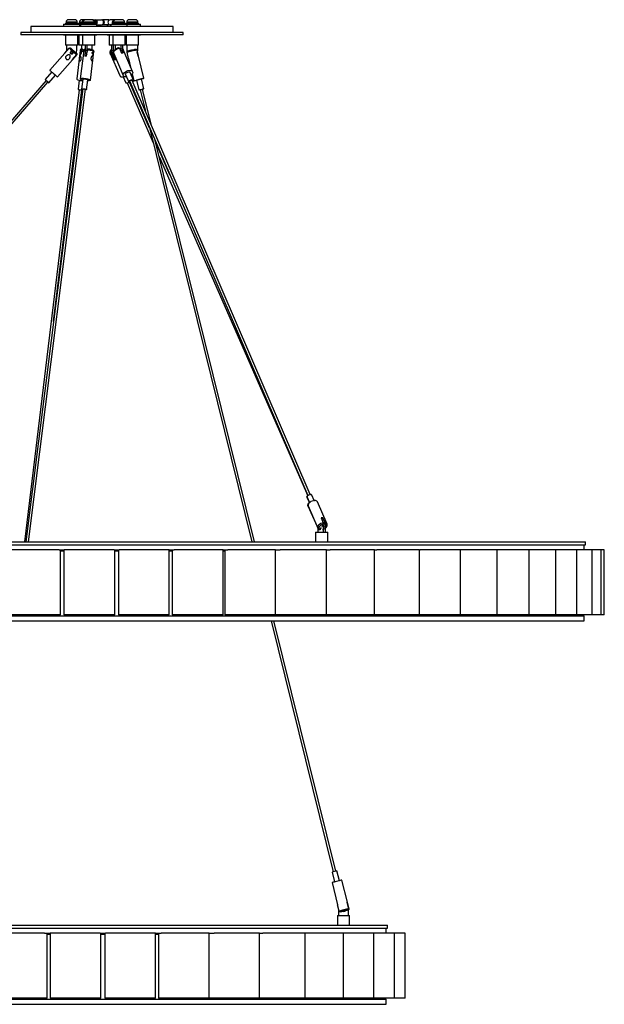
# Model space of a CAD drawing. Header units: millimetres. Extents: x -413 to 2103, y -1561 to 1924.
# Tile 6 of 7: x 1527 to 2103, y -329 to 642. Entities that reach past the tile are written whole.
import ezdxf

# ---------------------------------------------------------------- set-up
doc = ezdxf.new("R2010")
doc.units = ezdxf.units.MM

msp = doc.modelspace()

# ---------------------------------------------------------------- linework, layer by layer
at = {"color": 7, "linetype": 'Continuous', "lineweight": 25}
for p, q in [((1576.41, 642.13), (1575.11, 642.13)), ((1579.4, 642.13), (1576.41, 642.13)), ((1581.1, 642.13), (1579.4, 642.13)), ((1581.11, 642.13), (1581.1, 642.13)), ((1588.35, 642.13), (1588.23, 642.13)), ((1590.5, 642.13), (1588.35, 642.13)), ((1589.15, 642), (1591.1, 642)), ((1591.91, 642.13), (1590.5, 642.13)), ((1592.02, 642.13), (1591.91, 642.13)), ((1594.17, 642.13), (1592.02, 642.13)), ((1597.06, 642.13), (1594.17, 642.13)), ((1597.91, 642.13), (1597.06, 642.13)), ((1598.72, 642), (1599.46, 642)), ((1599.46, 642), (1599.81, 642)), ((1599.5, 641.97), (1599.81, 642)), ((1599.62, 641.51), (1599.81, 641.52)), ((1600.27, 641.45), (1599.81, 641.52)), ((1601.5, 642), (1607.67, 642)), ((1601.5, 641.31), (1601.8, 641.31)), ((1608.09, 641.94), (1608.51, 642)), ((1614.62, 642), (1608.51, 642)), ((1615.33, 641.83), (1614.62, 642)), ((1620.34, 642), (1616.13, 642)), ((1619.46, 642.13), (1618.16, 642.13)), ((1621.83, 642.13), (1619.46, 642.13)), ((1620.85, 641.93), (1620.34, 642)), ((1621.02, 642), (1620.34, 642)), ((1623.13, 642.13), (1621.83, 642.13)), ((1626.12, 642.13), (1623.13, 642.13)), ((1627.82, 642.13), (1626.12, 642.13)), ((1627.83, 642.13), (1627.82, 642.13)), ((1635.07, 642.13), (1634.96, 642.13)), ((1637.22, 642.13), (1635.07, 642.13)), ((1640.11, 642.13), (1637.22, 642.13)), ((1640.96, 642.13), (1640.11, 642.13)), ((1538.03, 635.36), (1538.03, 629.36)), ((1577.41, 635.36), (1538.03, 635.36)), ((1570.11, 637.86), (1570.11, 635.36)), ((1570.11, 637.86), (1585.47, 637.86)), ((1572.15, 638.63), (1572.15, 637.86)), ((1572.15, 638.63), (1581.51, 638.63)), ((1572.61, 639.63), (1572.61, 638.63)), ((1678.03, 635.36), (1577.41, 635.36)), ((1581.51, 637.86), (1581.51, 638.63)), ((1581.51, 638.63), (1588.19, 638.63)), ((1583.61, 638.63), (1583.61, 639.63)), ((1585.47, 637.86), (1586.91, 637.86)), ((1585.73, 639.63), (1585.73, 638.63)), ((1586.11, 635.36), (1586.11, 637.86)), ((1586.91, 637.86), (1586.91, 635.36)), ((1586.91, 637.86), (1602.91, 637.86)), ((1588.19, 638.63), (1588.89, 639.27)), ((1588.19, 637.86), (1588.89, 639.27)), ((1588.19, 637.88), (1588.19, 638.63)), ((1588.19, 637.86), (1588.19, 637.88)), ((1588.56, 637.86), (1588.79, 638.33)), ((1588.95, 638.63), (1588.95, 637.86)), ((1588.95, 638.63), (1600.86, 638.63)), ((1589.41, 639.63), (1589.41, 638.63)), ((1600.41, 638.63), (1600.41, 639.63)), ((1600.41, 639.17), (1600.75, 639.41)), ((1600.75, 639.41), (1600.41, 639.41)), ((1600.86, 637.86), (1600.86, 638.63)), ((1600.86, 638.63), (1602.47, 638.63)), ((1602.47, 638.63), (1602.25, 639.41)), ((1602.88, 639.41), (1602.25, 639.41)), ((1602.47, 637.86), (1602.88, 639.41)), ((1602.47, 637.88), (1602.47, 638.63)), ((1602.47, 637.86), (1602.47, 637.88)), ((1602.75, 638.83), (1602.88, 639.41)), ((1602.91, 635.36), (1602.91, 637.86)), ((1602.91, 637.17), (1607.67, 637.17)), ((1608.51, 637.17), (1608.09, 637.23)), ((1614.62, 637.17), (1608.51, 637.17)), ((1613.16, 637.17), (1613.16, 635.36)), ((1614.62, 637.17), (1615.33, 637.34)), ((1616.83, 637.17), (1616.13, 637.17)), ((1616.83, 637.86), (1616.83, 635.36)), ((1616.83, 637.86), (1632.83, 637.86)), ((1618.72, 638.8), (1618.88, 638.54)), ((1618.76, 639.41), (1618.91, 638.88)), ((1618.9, 638.63), (1618.76, 639.41)), ((1619.33, 639.41), (1618.76, 639.41)), ((1618.88, 638.63), (1618.88, 637.86)), ((1618.88, 638.63), (1630.79, 638.63)), ((1619.03, 638.63), (1619.33, 639.15)), ((1619.33, 639.63), (1619.33, 638.63)), ((1630.33, 638.63), (1630.33, 639.63)), ((1630.79, 637.86), (1630.79, 638.63)), ((1630.79, 638.63), (1633.57, 638.63)), ((1632.46, 639.63), (1632.46, 638.63)), ((1632.83, 635.36), (1632.83, 637.86)), ((1632.83, 637.86), (1645.96, 637.86)), ((1633.57, 637.86), (1633.57, 638.63)), ((1633.57, 638.63), (1643.91, 638.63)), ((1643.46, 638.63), (1643.46, 639.63)), ((1643.91, 637.86), (1643.91, 638.63)), ((1645.96, 635.36), (1645.96, 637.86)), ((1678.03, 629.36), (1678.03, 635.36)), ((1528.03, 629.36), (1528.03, 627.36)), ((1573.03, 629.36), (1528.03, 629.36)), ((1573.03, 627.36), (1528.03, 627.36)), ((1570.11, 627.36), (1570.11, 626.86)), ((1586.11, 626.86), (1570.11, 626.86)), ((1572.11, 626.86), (1572.11, 616.86)), ((1688.03, 629.36), (1573.03, 629.36)), ((1688.03, 627.36), (1573.03, 627.36)), ((1584.11, 616.86), (1584.11, 626.86)), ((1585.23, 626.86), (1585.23, 616.86)), ((1586.91, 626.86), (1586.01, 626.86)), ((1586.11, 626.86), (1586.11, 627.36)), ((1586.91, 627.36), (1586.91, 626.86)), ((1602.91, 626.86), (1586.91, 626.86)), ((1588.91, 626.86), (1588.91, 616.86)), ((1600.91, 616.86), (1600.91, 626.86)), ((1602.91, 626.86), (1602.91, 627.36)), ((1613.16, 627.36), (1613.16, 626.86)), ((1616.83, 626.86), (1613.16, 626.86)), ((1615.16, 626.86), (1615.16, 616.86)), ((1616.83, 627.36), (1616.83, 626.86)), ((1632.83, 626.86), (1616.83, 626.86)), ((1618.83, 626.86), (1618.83, 616.86)), ((1630.83, 616.86), (1630.83, 626.86)), ((1631.96, 626.86), (1631.96, 616.86)), ((1632.83, 626.86), (1632.83, 627.36)), ((1645.96, 626.86), (1632.83, 626.86)), ((1643.96, 616.86), (1643.96, 626.86)), ((1645.96, 626.86), (1645.96, 627.36)), ((1688.03, 627.36), (1688.03, 629.36)), ((1571.45, 609.17), (1575.71, 614.08)), ((1578.08, 616.86), (1572.11, 616.86)), ((1573.1, 616.86), (1573.1, 611.86)), ((1573.1, 611.86), (1573.16, 611.12)), ((1577.14, 614.16), (1582.99, 609.09)), ((1584.11, 616.86), (1578.08, 616.86)), ((1586.51, 611.9), (1583.09, 583.75)), ((1583.1, 611.86), (1583.1, 616.86)), ((1583.1, 611.86), (1583.11, 611.86)), ((1583.11, 611.86), (1583.11, 616.86)), ((1586.01, 616.86), (1585.23, 616.86)), ((1588.91, 616.86), (1586.01, 616.86)), ((1590.19, 611.92), (1586.65, 583.77)), ((1587.91, 616.86), (1587.91, 613.1)), ((1588.87, 613.2), (1590.39, 612.44)), ((1600.07, 616.86), (1588.91, 616.86)), ((1591.5, 616.86), (1591.5, 611.86)), ((1593.22, 611.86), (1591.5, 611.86)), ((1592.8, 606.16), (1593.59, 612.48)), ((1593.22, 616.86), (1593.22, 611.86)), ((1594.33, 613.21), (1593.89, 613.24)), ((1598.31, 612.48), (1598.31, 616.86)), ((1600.91, 616.86), (1600.07, 616.86)), ((1618.83, 616.86), (1615.16, 616.86)), ((1617.77, 611.86), (1617.77, 616.86)), ((1617.77, 611.86), (1619.5, 611.86)), ((1630.83, 616.86), (1618.83, 616.86)), ((1619.5, 611.86), (1619.5, 616.86)), ((1619.56, 610.79), (1619.5, 611.86)), ((1621.49, 613.07), (1621.49, 616.86)), ((1625.15, 614.08), (1627.26, 609.17)), ((1626.44, 611.86), (1626.41, 611.13)), ((1626.44, 616.86), (1626.44, 611.86)), ((1628.18, 611.86), (1626.44, 611.86)), ((1628.18, 616.86), (1628.18, 611.86)), ((1638.19, 590.93), (1628.78, 612.84)), ((1643.96, 616.86), (1631.96, 616.86)), ((1632.95, 611.86), (1632.95, 616.86)), ((1633, 611.11), (1632.95, 611.86)), ((1642.22, 612.48), (1643.78, 606.16)), ((1642.95, 616.86), (1642.95, 611.86)), ((1642.97, 611.86), (1642.95, 611.86)), ((1642.97, 616.86), (1642.97, 611.86)), ((1571.38, 609.23), (1556.65, 592.23)), ((1564.2, 585.68), (1578.94, 602.68)), ((1583.11, 607.66), (1578.86, 602.75)), ((1578.86, 602.76), (1578.87, 602.75)), ((1578.87, 602.75), (1583.13, 607.66)), ((1582.52, 609.51), (1583, 609.09)), ((1591.61, 610.41), (1591.08, 606.16)), ((1596.58, 582.52), (1600.11, 610.68)), ((1615.92, 608.87), (1625.5, 586.95)), ((1617.77, 607.66), (1619.92, 602.75)), ((1618.07, 609.51), (1617.83, 609.09)), ((1621.64, 602.75), (1619.49, 607.66)), ((1619.59, 608.9), (1629, 586.98)), ((1620.9, 604.44), (1619.92, 602.75)), ((1629, 609.17), (1628.15, 611.13)), ((1634.27, 603.82), (1632.71, 610.13)), ((1634.18, 603.79), (1636.23, 595.48)), ((1643.8, 606.17), (1642.75, 610.41)), ((1649.28, 584.34), (1643.89, 606.19)), ((1558.52, 590.58), (1551.98, 583.04)), ((1555.76, 579.76), (1562.3, 587.31)), ((1585.47, 582.55), (1584.4, 573.74)), ((1589.13, 583.46), (1587.92, 573.75)), ((1592.88, 573.13), (1594.1, 582.83)), ((1628.77, 585.71), (1631.1, 580.4)), ((1631.3, 587.97), (1634.54, 580.41)), ((1639.14, 582.39), (1635.89, 589.94)), ((1637.87, 588.85), (1639.57, 581.95)), ((1642, 582.55), (1644.4, 572.84)), ((1649.25, 574.04), (1646.86, 583.75)), ((1552.92, 582.21), (1198.32, 173.13)), ((1200.21, 171.5), (1554.81, 580.58)), ((1585.58, 573.14), (1531.54, 127.36)), ((1589.19, 573.84), (1533.11, 127.36)), ((1535.63, 127.36), (1591.67, 573.53)), ((1560.38, 344.46), (1588.07, 572.84)), ((1591.63, 572.84), (1591.58, 572.84)), ((1594.08, 581.95), (1593.98, 581.95)), ((1632.73, 579.78), (1658.53, 520.79)), ((1655, 535.11), (1635.45, 579.8)), ((1635.53, 581.29), (1810.89, 172.96)), ((1813.19, 173.94), (1637.83, 582.27)), ((1645.61, 573.14), (1650.83, 551.99)), ((1656.89, 537.89), (1648.04, 573.74)), ((1654.51, 537.09), (1755.64, 127.36)), ((1758.22, 127.36), (1660.56, 522.99)), ((1675.04, 489.29), (1660.91, 521.6)), ((1664.44, 507.27), (1810.73, 172.8)), ((1810.01, 171.32), (1812.37, 165.92)), ((1810.23, 171.33), (1812.5, 166.04)), ((1813.18, 173.95), (1813.26, 173.96)), ((1813.26, 173.96), (1813.36, 173.95)), ((1817.1, 168.01), (1814.82, 173.3)), ((1817.09, 168.02), (1817.52, 168.04)), ((1829.78, 144.82), (1820.37, 166.73)), ((1811.03, 162.76), (1819.95, 142.37)), ((1811.18, 162.79), (1820.59, 140.88)), ((1824.04, 150.97), (1826.15, 146.06)), ((1824.78, 149.23), (1825.78, 150.97)), ((1827.88, 146.06), (1825.78, 150.97)), ((1829.78, 144.85), (1829.12, 146.35)), ((1818.53, 136.86), (1818.53, 127.36)), ((1818.53, 136.86), (1830.53, 136.86)), ((1821.15, 136.86), (1821.15, 140.13)), ((1821.19, 136.86), (1821.19, 140.09)), ((1823.19, 139.56), (1824.36, 141.6)), ((1824.92, 142.58), (1826.09, 144.63)), ((1827.88, 141.86), (1826.14, 141.86)), ((1826.14, 141.86), (1826.14, 136.86)), ((1827.59, 144.21), (1827.83, 144.63)), ((1827.88, 141.86), (1827.88, 136.86)), ((1827.92, 140.68), (1827.92, 136.86)), ((1829.78, 144.85), (1829.82, 144.74)), ((1830.53, 127.36), (1830.53, 136.86)), ((1131.53, 127.36), (2084.53, 127.36)), ((2084.53, 124.36), (2084.53, 127.36)), ((1131.53, 124.36), (2084.53, 124.36)), ((1565.84, 119.36), (1517.09, 119.36)), ((1565.84, 119.36), (1570.83, 119.36)), ((1567.08, 55.36), (1567.08, 119.36)), ((1567.08, 118.36), (1570.55, 118.36)), ((1570.55, 119.36), (1570.55, 55.36)), ((1620.05, 119.36), (1570.83, 119.36)), ((1620.05, 119.36), (1625.05, 119.36)), ((1620.55, 55.36), (1620.55, 119.36)), ((1620.55, 118.36), (1624.19, 118.36)), ((1624.19, 119.36), (1624.19, 55.36)), ((1674.1, 119.36), (1625.05, 119.36)), ((1674.19, 55.36), (1674.19, 119.36)), ((1674.19, 119.36), (1679.05, 119.36)), ((1674.19, 118.36), (1677.29, 118.36)), ((1677.29, 119.36), (1677.29, 55.36)), ((1727.29, 119.36), (1679.05, 119.36)), ((1727.29, 55.36), (1727.29, 119.36)), ((1727.29, 119.36), (1732.13, 119.36)), ((1727.29, 118.36), (1729.17, 118.36)), ((1729.17, 119.36), (1729.17, 55.36)), ((1779.17, 119.36), (1732.13, 119.36)), ((1779.13, 119.36), (1783.58, 119.36)), ((1779.17, 55.36), (1779.17, 119.36)), ((1829.13, 119.36), (1783.58, 119.36)), ((1829.13, 55.36), (1829.13, 119.36)), ((1829.13, 119.36), (1832.75, 119.36)), ((1876.55, 119.36), (1832.75, 119.36)), ((1876.55, 55.36), (1876.55, 119.36)), ((1876.55, 119.36), (1878.99, 119.36)), ((1920.78, 119.36), (1878.99, 119.36)), ((1920.78, 55.36), (1920.78, 119.36)), ((1920.78, 119.36), (1921.7, 119.36)), ((1961.27, 119.36), (1921.7, 119.36)), ((1961.27, 55.36), (1961.27, 119.36)), ((1997.48, 119.36), (1961.27, 119.36)), ((1997.48, 55.36), (1997.48, 119.36)), ((2028.93, 119.36), (1997.48, 119.36)), ((2028.93, 55.36), (2028.93, 119.36)), ((2055.23, 119.36), (2028.93, 119.36)), ((2055.23, 55.36), (2055.23, 119.36)), ((2076.02, 119.36), (2055.23, 119.36)), ((2076.02, 55.36), (2076.02, 119.36)), ((2091.03, 119.36), (2076.02, 119.36)), ((2083.03, 119.36), (2083.03, 124.36)), ((2091.03, 55.36), (2091.03, 119.36)), ((2100.08, 119.36), (2091.03, 119.36)), ((2100.08, 55.36), (2100.08, 119.36)), ((2103.03, 119.36), (2100.08, 119.36)), ((2103.03, 55.36), (2103.03, 119.36)), ((1133.03, 54.36), (2083.03, 54.36)), ((1133.03, 49.36), (2083.03, 49.36)), ((1567.08, 55.36), (1517.08, 55.36)), ((1620.55, 55.36), (1570.55, 55.36)), ((1582.29, 54.36), (1582.29, 55.36)), ((1674.19, 55.36), (1624.19, 55.36)), ((1727.29, 55.36), (1677.29, 55.36)), ((1779.17, 55.36), (1729.17, 55.36)), ((1774.89, 49.36), (1835.95, -198.01)), ((1838.38, -197.41), (1777.47, 49.36)), ((1829.13, 55.36), (1779.17, 55.36)), ((1876.55, 55.36), (1829.13, 55.36)), ((1920.78, 55.36), (1876.55, 55.36)), ((1961.27, 55.36), (1920.78, 55.36)), ((1997.48, 55.36), (1961.27, 55.36)), ((2028.93, 55.36), (1997.48, 55.36)), ((2055.23, 55.36), (2028.93, 55.36)), ((2076.02, 55.36), (2055.23, 55.36)), ((2062.78, 54.36), (2062.78, 55.36)), ((2091.03, 55.36), (2076.02, 55.36)), ((2083.03, 49.36), (2083.03, 54.36)), ((2100.08, 55.36), (2091.03, 55.36)), ((2103.03, 55.36), (2100.08, 55.36)), ((1834.74, -198.32), (1837.13, -208.02)), ((1841.99, -206.82), (1839.59, -197.12)), ((1834.71, -208.63), (1840.1, -230.47)), ((1849.81, -228.07), (1844.42, -206.23)), ((1841.75, -236.76), (1840.19, -230.45)), ((1849.7, -228.1), (1851.26, -234.41)), ((1849.7, -228.1), (1849.72, -228.1)), ((1851.28, -234.41), (1849.72, -228.1)), ((1840.03, -241.14), (1840.03, -250.64)), ((1840.03, -241.14), (1845.97, -241.14)), ((1841.02, -236.14), (1841.02, -241.14)), ((1842.98, -237.48), (1846.01, -236.73)), ((1845.97, -241.14), (1852.03, -241.14)), ((1847.47, -236.37), (1850.5, -235.62)), ((1851.02, -236.14), (1850.97, -235.41)), ((1851.04, -236.14), (1850.99, -235.42)), ((1851.02, -241.14), (1851.02, -236.14)), ((1851.02, -236.14), (1851.04, -236.14)), ((1851.04, -241.14), (1851.04, -236.14)), ((1852.03, -250.64), (1852.03, -241.14)), ((1326.53, -250.64), (1889.53, -250.64)), ((1889.53, -253.64), (1889.53, -250.64)), ((1326.53, -253.64), (1889.53, -253.64)), ((1551.51, -258.64), (1503.99, -258.64)), ((1551.51, -258.64), (1556.89, -258.64)), ((1553.99, -322.64), (1553.99, -258.64)), ((1553.99, -259.64), (1556.89, -259.64)), ((1556.89, -258.64), (1556.89, -322.64)), ((1606.1, -258.64), (1556.94, -258.64)), ((1606.1, -258.64), (1611.63, -258.64)), ((1606.89, -322.64), (1606.89, -258.64)), ((1606.89, -259.64), (1610.8, -259.64)), ((1610.8, -258.64), (1610.8, -322.64)), ((1660.76, -258.64), (1611.63, -258.64)), ((1660.8, -322.64), (1660.8, -258.64)), ((1660.8, -258.64), (1666.18, -258.64)), ((1663.64, -258.64), (1663.64, -322.64)), ((1713.64, -258.64), (1666.18, -258.64)), ((1713.64, -322.64), (1713.64, -258.64)), ((1713.64, -258.64), (1718.5, -258.64)), ((1763.39, -258.64), (1718.5, -258.64)), ((1763.39, -322.64), (1763.39, -258.64)), ((1763.39, -258.64), (1766.57, -258.64)), ((1808.12, -258.64), (1766.57, -258.64)), ((1808.12, -322.64), (1808.12, -258.64)), ((1808.12, -258.64), (1808.55, -258.64)), ((1846.13, -258.64), (1808.55, -258.64)), ((1846.13, -322.64), (1846.13, -258.64)), ((1875.95, -258.64), (1846.14, -258.64)), ((1875.95, -322.64), (1875.95, -258.64)), ((1896.43, -258.64), (1875.95, -258.64)), ((1888.03, -258.64), (1888.03, -253.64)), ((1896.43, -322.64), (1896.43, -258.64)), ((1906.79, -258.64), (1896.43, -258.64)), ((1906.79, -322.64), (1906.79, -258.64)), ((1328.03, -323.64), (1888.03, -323.64)), ((1328.03, -328.64), (1888.03, -328.64)), ((1553.99, -322.64), (1503.99, -322.64)), ((1606.89, -322.64), (1556.89, -322.64)), ((1660.8, -322.64), (1610.8, -322.64)), ((1713.64, -322.64), (1663.64, -322.64)), ((1763.39, -322.64), (1713.64, -322.64)), ((1808.12, -322.64), (1763.39, -322.64)), ((1846.13, -322.64), (1808.12, -322.64)), ((1875.95, -322.64), (1846.13, -322.64)), ((1873.78, -323.64), (1873.78, -322.64)), ((1896.43, -322.64), (1875.95, -322.64)), ((1888.03, -328.64), (1888.03, -323.64)), ((1906.79, -322.64), (1896.43, -322.64))]:
    msp.add_line(p, q, dxfattribs=at)
at = {"color": 8, "linetype": 'Continuous', "lineweight": 25}
for p, q in [((1575.36, 639.63), (1572.61, 639.63)), ((1583.61, 639.63), (1575.36, 639.63)), ((1588.89, 639.63), (1585.73, 639.63)), ((1600.41, 639.63), (1589.41, 639.63)), ((1630.33, 639.63), (1619.33, 639.63)), ((1637.03, 639.63), (1632.46, 639.63)), ((1643.46, 639.63), (1637.03, 639.63)), ((1619.49, 607.66), (1620.07, 607.77))]:
    msp.add_line(p, q, dxfattribs=at)
at = {"color": 7, "linetype": 'Continuous', "lineweight": 25, "flags": 128}
for points in [[(1599.34, 641.69), (1599.36, 641.82), (1599.46, 642)], [(1599.63, 641.45), (1599.56, 641.82), (1599.46, 642)], [(1600.16, 641.34), (1600.09, 641.37), (1599.62, 641.5)], [(1600.71, 641.79), (1600.66, 641.82), (1599.81, 642)], [(1600.86, 641.12), (1601.21, 641.37), (1601.65, 641.51)], [(1602.86, 637.86), (1602.87, 637.88), (1603.3, 638.66), (1603.44, 639.59), (1603.3, 640.51), (1602.87, 641.29), (1602.24, 641.82), (1601.5, 642)], [(1602.55, 638.16), (1602.6, 638.22), (1602.94, 638.85), (1603.05, 639.59), (1602.94, 640.33), (1602.6, 640.95), (1602.1, 641.37), (1601.5, 641.52)], [(1602.45, 641.12), (1602.34, 641.18), (1601.8, 641.31)], [(1607.67, 637.17), (1608.41, 637.36), (1609.04, 637.88), (1609.46, 638.66), (1609.61, 639.59), (1609.46, 640.51), (1609.04, 641.29), (1608.41, 641.82), (1607.67, 642)], [(1608.51, 637.17), (1609.25, 637.36), (1609.88, 637.88), (1610.31, 638.66), (1610.46, 639.59), (1610.31, 640.51), (1609.88, 641.29), (1609.25, 641.82), (1608.51, 642)], [(1618.16, 642.13), (1617.67, 642.09), (1617.35, 642)], [(1601.65, 640.52), (1601.51, 640.47), (1601.26, 640.26), (1601.1, 639.95), (1601.04, 639.59), (1601.1, 639.22), (1601.26, 638.91), (1601.51, 638.71), (1601.8, 638.63)], [(1575.71, 614.08), (1576.05, 613.78), (1576.63, 613.27), (1577.43, 612.58), (1578.37, 611.76), (1579.39, 610.87), (1580.41, 609.98), (1581.36, 609.17), (1582.17, 608.47), (1582.77, 607.96), (1583.11, 607.66)], [(1577.14, 614.16), (1577.54, 613.81), (1578.21, 613.23), (1579.08, 612.47), (1580.05, 611.63), (1581.03, 610.78), (1581.91, 610.02), (1582.59, 609.44), (1582.99, 609.09)], [(1582.51, 609.51), (1582.9, 610.45), (1583.1, 611.86)], [(1582.53, 609.51), (1582.91, 610.45), (1583.11, 611.86)], [(1593.22, 611.86), (1593.33, 610.45), (1593.33, 610.41)], [(1628.18, 611.86), (1628.08, 610.45), (1627.81, 609.22)], [(1632.71, 610.13), (1633.14, 610.24), (1633.89, 610.42), (1634.91, 610.68), (1636.12, 610.98), (1637.43, 611.3), (1638.74, 611.63), (1639.96, 611.93), (1641, 612.18), (1641.77, 612.37), (1642.22, 612.48)], [(1633.47, 611.34), (1633.97, 611.47), (1634.83, 611.69), (1635.94, 611.96), (1637.2, 612.27), (1638.46, 612.58), (1639.58, 612.86), (1640.46, 613.07), (1640.99, 613.2)], [(1642.95, 611.86), (1642.75, 610.45), (1642.73, 610.41)], [(1642.97, 611.86), (1642.77, 610.45), (1642.74, 610.38)], [(1571.46, 609.17), (1571.43, 609.2), (1571.4, 609.22), (1571.39, 609.23), (1571.38, 609.23), (1571.39, 609.23), (1571.4, 609.22), (1571.42, 609.2), (1571.45, 609.17)], [(1578.86, 602.75), (1578.89, 602.72), (1578.92, 602.7), (1578.93, 602.69), (1578.94, 602.68), (1578.94, 602.69), (1578.92, 602.7), (1578.9, 602.72), (1578.87, 602.75)], [(1583, 609.09), (1582.61, 609.44), (1582.53, 609.51)], [(1587.1, 610.36), (1587.1, 610.36), (1587.15, 610.34), (1587.28, 610.22), (1587.41, 610.02), (1587.54, 609.71), (1587.6, 609.33), (1587.57, 608.97), (1587.47, 608.68), (1587.31, 608.47), (1587.16, 608.37), (1587.12, 608.37), (1587.12, 608.37)], [(1556.65, 592.23), (1556.68, 592.2), (1556.95, 591.96), (1557.48, 591.5), (1558.22, 590.85), (1559.13, 590.05), (1560.14, 589.18), (1561.17, 588.29), (1562.14, 587.45), (1562.98, 586.72), (1563.64, 586.16), (1564.05, 585.8), (1564.2, 585.68)], [(1632.27, 585.71), (1631.72, 585.68), (1630.62, 585.8), (1629.74, 586.16), (1629.14, 586.72), (1628.88, 587.45), (1628.96, 588.29), (1629.39, 589.18), (1630.13, 590.05), (1631.13, 590.85), (1632.31, 591.5), (1633.58, 591.96), (1634.86, 592.2), (1636.04, 592.2), (1637.04, 591.96), (1637.79, 591.5), (1638.22, 590.85), (1638.31, 590.05), (1638.05, 589.18), (1637.47, 588.29), (1636.86, 587.68)], [(1583.09, 583.75), (1583.15, 583.55), (1583.55, 583.23), (1584.28, 582.9), (1585.29, 582.59), (1586.5, 582.33), (1587.83, 582.12), (1588.95, 582.01)], [(1589.02, 582.57), (1588.93, 582.59), (1587.9, 582.9), (1587.15, 583.23), (1586.73, 583.55), (1586.67, 583.84), (1586.98, 584.08), (1587.63, 584.25), (1588.58, 584.33), (1589.75, 584.33), (1591.06, 584.25), (1592.42, 584.08), (1593.71, 583.84), (1594.84, 583.55), (1595.74, 583.23), (1596.33, 582.9), (1596.57, 582.59), (1596.45, 582.33), (1595.96, 582.12), (1595.15, 581.99), (1594.08, 581.95), (1594.08, 581.95)], [(1589.13, 583.46), (1589.22, 583.57), (1589.65, 583.7), (1590.38, 583.75), (1591.3, 583.7), (1592.26, 583.57), (1593.13, 583.38), (1593.77, 583.15), (1594.08, 582.92), (1594.1, 582.83)], [(1628.18, 585.68), (1629.41, 585.8), (1630.11, 585.97)], [(1631.3, 587.97), (1631.23, 588.33), (1631.42, 588.96), (1631.95, 589.58), (1632.72, 590.12), (1633.63, 590.47), (1634.53, 590.6), (1635.29, 590.47), (1635.79, 590.12), (1635.89, 589.94)], [(1636.18, 579.78), (1635.9, 579.76), (1635.14, 579.89), (1634.64, 580.24), (1634.47, 580.77), (1634.67, 581.4), (1635.19, 582.03), (1635.97, 582.56), (1636.87, 582.91), (1637.78, 583.04), (1638.53, 582.91), (1639.04, 582.56), (1639.2, 582.03), (1639.01, 581.4), (1638.49, 580.77), (1638.47, 580.76)], [(1635.97, 580.27), (1635.65, 580.34), (1635.3, 580.59), (1635.18, 580.96), (1635.32, 581.4), (1635.69, 581.84), (1636.23, 582.21), (1636.86, 582.46), (1637.49, 582.55)], [(1637.49, 582.55), (1638.03, 582.46), (1638.38, 582.21), (1638.49, 581.84), (1638.36, 581.4), (1638.26, 581.25)], [(1639.57, 581.95), (1639.74, 581.99), (1640.25, 582.12), (1641.08, 582.33), (1642.15, 582.59), (1643.39, 582.9), (1644.71, 583.23), (1646.01, 583.55), (1647.19, 583.84), (1648.16, 584.08), (1648.86, 584.25), (1649.23, 584.33), (1649.24, 584.33), (1648.9, 584.25), (1648.23, 584.08), (1647.27, 583.84), (1646.86, 583.74)], [(1584.4, 573.74), (1584.41, 573.67), (1584.7, 573.44), (1585.32, 573.21), (1586.18, 573.01), (1587.15, 572.88), (1588.07, 572.84)], [(1589.1, 573.15), (1588.88, 573.21), (1588.24, 573.44), (1587.93, 573.67), (1588, 573.86), (1588.43, 573.99), (1589.16, 574.04), (1590.08, 573.99), (1591.04, 573.86), (1591.91, 573.67), (1592.55, 573.44), (1592.86, 573.21), (1592.79, 573.01), (1592.36, 572.88), (1591.63, 572.84), (1591.63, 572.84)], [(1588.07, 572.84), (1588.81, 572.88), (1589.07, 572.94)], [(1589.12, 573.34), (1588.89, 573.44), (1588.67, 573.6), (1588.72, 573.73), (1589.02, 573.83), (1589.53, 573.86)], [(1589.53, 573.86), (1590.17, 573.83), (1590.85, 573.73), (1591.46, 573.6), (1591.9, 573.44), (1592.12, 573.28), (1592.07, 573.14), (1591.77, 573.05), (1591.6, 573.03)], [(1635.56, 581.72), (1635.49, 581.47), (1635.53, 581.29)], [(1644.4, 572.84), (1644.57, 572.88), (1645.09, 573.01), (1645.87, 573.21), (1646.8, 573.44), (1647.73, 573.67), (1648.52, 573.86), (1649.06, 573.99), (1649.25, 574.04), (1649.08, 573.99), (1648.56, 573.86), (1648.04, 573.73)], [(1645.61, 573.14), (1645.26, 573.05), (1645.13, 573.02), (1645.25, 573.05), (1645.61, 573.14), (1646.16, 573.28), (1646.81, 573.44), (1647.46, 573.6), (1648.01, 573.73), (1648.39, 573.83), (1648.52, 573.86), (1648.52, 573.86)], [(1648.52, 573.86), (1648.4, 573.83), (1648.04, 573.73)], [(1810.42, 170.89), (1810.11, 171.16), (1809.95, 171.69), (1810.15, 172.32), (1810.67, 172.94)], [(1813.46, 173.96), (1812.56, 173.83), (1811.65, 173.48), (1810.88, 172.94), (1810.35, 172.32), (1810.16, 171.69), (1810.23, 171.33)], [(1811.43, 162.2), (1811.41, 162.22), (1810.98, 162.87), (1810.9, 163.66), (1811.17, 164.54), (1811.77, 165.43), (1812.34, 166)], [(1817.64, 168.04), (1816.4, 167.91), (1815.11, 167.56), (1813.87, 167), (1812.78, 166.27), (1811.9, 165.43), (1811.31, 164.54), (1811.05, 163.66), (1811.14, 162.87), (1811.18, 162.79)], [(1825.84, 146.78), (1826.43, 146.41), (1827.02, 145.64), (1827.49, 144.56), (1827.78, 143.27), (1827.88, 141.86)], [(1826.09, 144.63), (1824.85, 144.28), (1823.68, 143.7), (1822.7, 142.94), (1822.03, 142.09), (1821.73, 141.24), (1821.84, 140.49), (1822.35, 139.9), (1823.19, 139.56)], [(1825.85, 144.21), (1826.04, 143.27), (1826.14, 141.86)], [(1827.88, 139.55), (1827.88, 139.82), (1827.88, 139.82)], [(1844.42, -206.23), (1844.22, -206.27), (1843.68, -206.4), (1842.84, -206.61), (1841.75, -206.88), (1840.5, -207.18), (1839.18, -207.51), (1837.89, -207.83), (1836.72, -208.12), (1835.77, -208.36), (1835.09, -208.53), (1834.75, -208.61), (1834.71, -208.63)], [(1840.19, -230.45), (1840.15, -230.46), (1840.12, -230.46), (1840.1, -230.47), (1840.1, -230.47), (1840.11, -230.47), (1840.13, -230.46), (1840.16, -230.46), (1840.21, -230.45)], [(1849.72, -228.1), (1849.76, -228.09), (1849.79, -228.08), (1849.81, -228.07), (1849.81, -228.07), (1849.8, -228.07), (1849.78, -228.08), (1849.75, -228.09), (1849.7, -228.1)], [(1841.24, -234.69), (1841.23, -234.73), (1841.02, -236.14)], [(1851.26, -234.41), (1850.81, -234.52), (1850.03, -234.7), (1849, -234.96), (1847.78, -235.26), (1846.46, -235.58), (1845.15, -235.91), (1843.94, -236.21), (1842.92, -236.46), (1842.17, -236.65), (1841.75, -236.76)], [(1850.5, -235.62), (1849.97, -235.75), (1849.1, -235.97), (1847.97, -236.24), (1846.71, -236.55), (1845.46, -236.86), (1844.34, -237.14), (1843.49, -237.35), (1842.98, -237.48)]]:
    msp.add_lwpolyline(points, dxfattribs=at)
at = {"color": 8, "linetype": 'Continuous', "lineweight": 25, "flags": 128}
for points in [[(1586.51, 611.9), (1586.63, 611.63), (1587.11, 611.3), (1587.92, 610.98), (1588.99, 610.68), (1590.01, 610.47)], [(1588.87, 613.2), (1588.08, 613.07), (1587.66, 612.86), (1587.67, 612.58), (1588.1, 612.27), (1588.91, 611.96), (1590, 611.69), (1590.15, 611.65)], [(1590.19, 611.92), (1590.19, 611.93), (1590.41, 612.18), (1590.99, 612.37), (1591.5, 612.44)], [(1593.59, 612.48), (1594.92, 612.37), (1596.27, 612.18), (1597.54, 611.93), (1598.63, 611.63), (1599.46, 611.3), (1599.96, 610.98), (1600.11, 610.68)], [(1617.77, 612.81), (1617.39, 612.47), (1616.71, 611.63), (1616.41, 610.78), (1616.5, 610.02), (1616.99, 609.44), (1617.83, 609.09)], [(1619.59, 608.9), (1619.5, 609.17), (1619.5, 609.98), (1619.84, 610.87), (1620.51, 611.76), (1621.45, 612.58), (1622.6, 613.27), (1623.86, 613.78), (1625.15, 614.08)], [(1628.18, 613.58), (1628.51, 613.27), (1628.78, 612.84)], [(1579.36, 609.47), (1579.36, 609.46), (1579.34, 609.04), (1579.18, 608.64), (1578.96, 608.38), (1578.6, 608.17), (1578.19, 608.08), (1577.76, 608.14), (1577.36, 608.34), (1577.05, 608.64), (1576.86, 609.02), (1576.79, 609.44), (1576.87, 609.86), (1577.09, 610.22), (1577.09, 610.22)], [(1826.15, 146.06), (1824.86, 145.76), (1823.6, 145.25), (1822.45, 144.55), (1821.51, 143.73), (1820.84, 142.85), (1820.49, 141.96), (1820.5, 141.14), (1820.6, 140.85)], [(1827.88, 140.87), (1828.31, 141.24), (1828.98, 142.09), (1829.28, 142.94), (1829.17, 143.7), (1828.67, 144.28), (1827.83, 144.63)]]:
    msp.add_lwpolyline(points, dxfattribs=at)
at = {"color": 7, "linetype": 'Continuous', "lineweight": 25}
for centre, radius, start, end in [((1575.11, 639.63), 2.5, 90, 180), ((1581.11, 639.63), 2.5, 0, 90), ((1588.23, 639.63), 2.5, 90, 180), ((1598.98, 639.52), 10.15, 165.86222, 188.56567), ((1591.91, 639.63), 2.5, 90, 180), ((1597.91, 639.63), 2.5, 0, 90), ((1601.6, 640.12), 1.89, 92.89097, 150.08701), ((1601.59, 639.99), 1.53, 93.19744, 154.95671), ((1601.6, 639.91), 1.41, 93.83416, 159.00249), ((1601.29, 639.7), 1.62, 349.54847, 82.36755), ((1608.07, 639.59), 2.04, 293.81225, 66.18775), ((1616.31, 639.59), 2.42, 94.13158, 265.86842), ((1620.53, 639.57), 2.44, 94.48665, 224.6931), ((1620.5, 639.58), 1.95, 99.44515, 213.71483), ((1620.17, 639.73), 1.59, 97.29506, 156.20566), ((1620.46, 639.63), 1.71, 108.07701, 187.44207), ((1621.83, 639.63), 2.5, 90, 180), ((1627.83, 639.63), 2.5, 0, 90), ((1634.96, 639.63), 2.5, 90, 180), ((1640.96, 639.63), 2.5, 0, 90), ((1601.63, 639.64), 0.912, 98.24343, 194.43506), ((1601.37, 639.64), 0.912, 345.56494, 81.75657), ((1597.92, 611.43), 6.43, 176.1807, 219.36903), ((1623.09, 611.19), 5.36, 172.8001, 232.16893), ((1578.1, 609.36), 1, 90.00056, 269.99944), ((1591.94, 590.94), 15.25, 86.76425, 93.23575), ((1620.78, 608.34), 5.65, 261.21421, 278.78579), ((1628.13, 603.51), 5.72, 81.2678, 98.7322), ((1634.58, 602.52), 1.33, 103.35665, 107.28738), ((1644.14, 604.81), 1.4, 100.27761, 104.81302), ((1745.53, 802.5), 292.61, 228.59042, 229.56946), ((1627.77, 588.29), 2.63, 210.38125, 278.77038), ((1637.35, 582.03), 0.539, 26.85029, 74.28165), ((1590.57, 789.4), 213.16, 283.28941, 283.96133), ((1726.5, 250.66), 342.48, 103.44746, 104.28394), ((1632.22, 581.04), 1.29, 209.52791, 279.62371), ((1632.31, 583.89), 4.13, 271.76574, 302.7394), ((1617.78, 685.31), 115.58, 283.31556, 283.93518), ((1813.68, 172.66), 1.31, 29.32668, 99.55549), ((1818.05, 165.39), 2.68, 30.17376, 98.70841), ((1824.91, 145.31), 5.72, 81.2678, 98.7322), ((1826.49, 138.98), 0.962, 114.24443, 186.43213), ((1827.01, 138.93), 1.27, 52.60719, 127.39281), ((1936.46, -599.98), 414.34, 103.52, 104.21139), ((1950, -654.85), 430.15, 103.76649, 103.96628)]:
    msp.add_arc(centre, radius, start, end, dxfattribs=at)
at = {"color": 8, "linetype": 'Continuous', "lineweight": 25}
for centre, radius, start, end in [((1617.92, 609.92), 2.26, 207.66987, 266.1582), ((1827.73, 143.76), 2.3, 27.45676, 86.22929)]:
    msp.add_arc(centre, radius, start, end, dxfattribs=at)
at = {"color": 7, "linetype": 'Continuous', "lineweight": 25}
msp.add_open_spline([(1601.5, 638.63), (1601.41, 638.65), (1601.24, 638.67), (1601, 638.84), (1600.82, 639.09), (1600.77, 639.3), (1600.75, 639.41)], degree=3, dxfattribs=at)
for points, knots in [([(1602.01, 638.88), (1602.07, 638.95), (1602.19, 639.1), (1602.23, 639.3), (1602.25, 639.41)], [0, 0, 0, 0, 0.468217, 1, 1, 1, 1]), ([(1575.71, 614.08), (1575.74, 614.11), (1575.81, 614.18), (1575.98, 614.31), (1576.25, 614.42), (1576.59, 614.43), (1576.9, 614.34), (1577.07, 614.22), (1577.14, 614.16)], [0, 0, 0, 0, 0.06966, 0.19377, 0.404602, 0.615322, 0.829027, 1, 1, 1, 1]), ([(1588.79, 613.23), (1588.66, 613.22), (1588.2, 613.19), (1587.66, 613.08), (1587.13, 612.86), (1586.74, 612.53), (1586.51, 612.15), (1586.52, 611.94), (1586.52, 611.9)], [0, 0, 0, 0, 0.118365, 0.436719, 0.634028, 0.804923, 0.967926, 1, 1, 1, 1]), ([(1591.6, 613.11), (1591.47, 613.08), (1591.16, 613.03), (1590.78, 612.85), (1590.41, 612.52), (1590.19, 612.14), (1590.2, 611.94), (1590.2, 611.92)], [0, 0, 0, 0, 0.2202072, 0.4897949, 0.7349048, 0.9669962, 1, 1, 1, 1]), ([(1593.59, 612.48), (1593.6, 612.51), (1593.61, 612.61), (1593.66, 612.8), (1593.76, 613.02), (1593.91, 613.19), (1594.03, 613.22), (1594.08, 613.23)], [0, 0, 0, 0, 0.08407, 0.233853, 0.488296, 0.742604, 1, 1, 1, 1]), ([(1600.1, 610.69), (1600.1, 610.85), (1600.11, 611.19), (1599.87, 611.6), (1599.54, 611.92), (1599.03, 612.22), (1598.29, 612.51), (1597.26, 612.79), (1596.15, 613.01), (1595.13, 613.15), (1594.54, 613.19), (1594.33, 613.21)], [0, 0, 0, 0, 0.072788, 0.143603, 0.22459, 0.33131, 0.494284, 0.633251, 0.77885, 0.922029, 1, 1, 1, 1]), ([(1617.77, 613.02), (1617.61, 612.91), (1617.1, 612.57), (1616.45, 611.85), (1615.91, 610.95), (1615.7, 610.05), (1615.71, 609.33), (1615.9, 608.98), (1615.96, 608.86)], [0, 0, 0, 0, 0.10298, 0.321144, 0.544608, 0.735396, 0.915288, 1, 1, 1, 1]), ([(1624.89, 614.44), (1624.67, 614.4), (1624.07, 614.31), (1623.05, 613.98), (1621.92, 613.42), (1620.91, 612.7), (1620.1, 611.85), (1619.58, 610.94), (1619.37, 610.04), (1619.39, 609.35), (1619.57, 609.02), (1619.62, 608.93)], [0, 0, 0, 0, 0.070013, 0.200545, 0.331066, 0.462454, 0.595835, 0.732418, 0.848611, 0.958483, 1, 1, 1, 1]), ([(1624.77, 614.42), (1624.83, 614.41), (1624.92, 614.39), (1625.05, 614.27), (1625.11, 614.15), (1625.15, 614.08)], [0, 0, 0, 0, 0.39939, 0.645472, 1, 1, 1, 1]), ([(1628.75, 612.81), (1628.68, 612.99), (1628.56, 613.31), (1628.29, 613.53), (1628.18, 613.63)], [0, 0, 0, 0, 0.5633664, 1, 1, 1, 1]), ([(1640.99, 613.2), (1640.99, 613.2), (1641.11, 613.23), (1641.35, 613.25), (1641.7, 613.15), (1641.95, 612.97), (1642.13, 612.74), (1642.19, 612.57), (1642.22, 612.48)], [0, 0, 0, 0, 0.003762, 0.231006, 0.454597, 0.672426, 0.80664, 1, 1, 1, 1]), ([(1575.71, 603.57), (1575.64, 603.49), (1575.42, 603.25), (1575.08, 603), (1574.71, 602.84), (1574.44, 602.76), (1574.07, 602.73), (1573.69, 602.8), (1573.33, 602.95), (1573.07, 603.1), (1572.75, 603.34), (1572.46, 603.66), (1572.24, 604.03), (1572.13, 604.33), (1572.06, 604.7), (1572.1, 605.18), (1572.3, 605.67), (1572.59, 606.09), (1572.9, 606.43), (1573.32, 606.79), (1573.82, 607.12), (1574.36, 607.38), (1574.91, 607.56), (1575.45, 607.62), (1575.98, 607.52), (1576.34, 607.3), (1576.6, 606.94), (1576.72, 606.54), (1576.75, 606.06), (1576.69, 605.57), (1576.55, 605.04), (1576.34, 604.53), (1576.11, 604.11), (1575.9, 603.79), (1575.77, 603.64), (1575.71, 603.57)], [0, 0, 0, 0, 0.021478, 0.06476, 0.08448, 0.103728, 0.122725, 0.161078, 0.181442, 0.201799, 0.222152, 0.26315, 0.287787, 0.308412, 0.327848, 0.366175, 0.40494, 0.436034, 0.467077, 0.498095, 0.548758, 0.588248, 0.618963, 0.667979, 0.697043, 0.726371, 0.751282, 0.784261, 0.810493, 0.847709, 0.884854, 0.921977, 0.960589, 0.980234, 1, 1, 1, 1]), ([(1577.33, 610.01), (1577.26, 609.92), (1577.13, 609.74), (1577.07, 609.4), (1577.11, 609.07), (1577.26, 608.77), (1577.49, 608.53), (1577.8, 608.38), (1578.14, 608.34), (1578.47, 608.42), (1578.74, 608.59), (1578.95, 608.83), (1579.08, 609.13), (1579.1, 609.47), (1579.01, 609.79), (1578.82, 610.06), (1578.55, 610.27), (1578.22, 610.37), (1577.88, 610.36), (1577.57, 610.24), (1577.41, 610.09), (1577.33, 610.01)], [0, 0, 0, 0, 0.053404, 0.107762, 0.160871, 0.212672, 0.264976, 0.31893, 0.373125, 0.426201, 0.479178, 0.522659, 0.576833, 0.63083, 0.683236, 0.734998, 0.788014, 0.842362, 0.895994, 0.947954, 1, 1, 1, 1]), ([(1577.09, 610.22), (1577.09, 610.22), (1577.18, 610.32), (1577.4, 610.5), (1577.79, 610.64), (1578.23, 610.65), (1578.65, 610.5), (1579, 610.24), (1579.26, 609.88), (1579.32, 609.61), (1579.36, 609.47)], [0, 0, 0, 0, 0.00044, 0.137405, 0.275672, 0.420519, 0.569845, 0.716967, 0.860041, 1, 1, 1, 1]), ([(1579.57, 609.57), (1579.52, 609.75), (1579.43, 610.12), (1579.05, 610.55), (1578.54, 610.82), (1577.98, 610.89), (1577.47, 610.77), (1577.22, 610.56), (1577.11, 610.48)], [0, 0, 0, 0, 0.174714, 0.35125, 0.524104, 0.697239, 0.874285, 1, 1, 1, 1]), ([(1582.99, 609.09), (1583, 609.09), (1583.09, 609.01), (1583.25, 608.81), (1583.36, 608.47), (1583.36, 608.12), (1583.26, 607.84), (1583.15, 607.71), (1583.11, 607.66)], [0, 0, 0, 0, 0.007115, 0.234368, 0.457915, 0.675689, 0.888173, 1, 1, 1, 1]), ([(1587.5, 603.12), (1587.48, 603.02), (1587.44, 602.71), (1587.31, 602.33), (1587.13, 602.02), (1586.98, 601.83), (1586.75, 601.63), (1586.5, 601.52), (1586.26, 601.49), (1586.09, 601.5), (1585.88, 601.58), (1585.71, 601.73), (1585.59, 601.96), (1585.53, 602.17), (1585.48, 602.47), (1585.48, 602.91), (1585.52, 603.45), (1585.57, 603.94), (1585.63, 604.39), (1585.7, 604.91), (1585.79, 605.43), (1585.9, 605.9), (1586.02, 606.31), (1586.17, 606.62), (1586.38, 606.76), (1586.57, 606.73), (1586.78, 606.53), (1586.97, 606.22), (1587.14, 605.82), (1587.3, 605.35), (1587.42, 604.82), (1587.5, 604.26), (1587.53, 603.79), (1587.53, 603.41), (1587.51, 603.22), (1587.5, 603.12)], [0, 0, 0, 0, 0.021478, 0.06476, 0.08448, 0.103728, 0.122725, 0.161078, 0.181442, 0.201799, 0.222152, 0.26315, 0.287787, 0.308412, 0.327848, 0.366175, 0.40494, 0.436034, 0.467077, 0.498095, 0.548758, 0.588248, 0.618963, 0.667979, 0.697043, 0.726371, 0.751282, 0.784261, 0.810493, 0.847709, 0.884854, 0.921977, 0.960589, 0.980234, 1, 1, 1, 1]), ([(1586.4, 609.67), (1586.4, 609.68), (1586.42, 609.81), (1586.46, 610.06), (1586.56, 610.37), (1586.7, 610.57), (1586.87, 610.64), (1587.08, 610.56), (1587.3, 610.36), (1587.49, 610.05), (1587.64, 609.65), (1587.69, 609.25), (1587.64, 608.86), (1587.51, 608.52), (1587.29, 608.25), (1587.03, 608.1), (1586.79, 608.1), (1586.59, 608.23), (1586.45, 608.48), (1586.38, 608.83), (1586.36, 609.25), (1586.39, 609.53), (1586.4, 609.67)], [0, 0, 0, 0, 0.000163, 0.050869, 0.102056, 0.15568, 0.210962, 0.265428, 0.318395, 0.371244, 0.424791, 0.477879, 0.520331, 0.572227, 0.624808, 0.679407, 0.734605, 0.788341, 0.84106, 0.894222, 0.947804, 1, 1, 1, 1]), ([(1599.12, 603.12), (1599.1, 603.02), (1599.06, 602.71), (1599, 602.33), (1598.93, 602.02), (1598.87, 601.83), (1598.78, 601.63), (1598.66, 601.52), (1598.51, 601.49), (1598.38, 601.5), (1598.19, 601.58), (1597.96, 601.73), (1597.73, 601.96), (1597.56, 602.17), (1597.37, 602.47), (1597.19, 602.91), (1597.11, 603.45), (1597.12, 603.94), (1597.18, 604.39), (1597.32, 604.91), (1597.53, 605.43), (1597.78, 605.9), (1598.07, 606.31), (1598.37, 606.62), (1598.68, 606.76), (1598.9, 606.73), (1599.08, 606.53), (1599.19, 606.22), (1599.26, 605.82), (1599.28, 605.35), (1599.27, 604.82), (1599.24, 604.26), (1599.19, 603.79), (1599.15, 603.41), (1599.13, 603.22), (1599.12, 603.12)], [0, 0, 0, 0, 0.0214781, 0.0647596, 0.0844799, 0.1037277, 0.1227245, 0.1610782, 0.1814422, 0.201799, 0.222152, 0.2631497, 0.2877874, 0.3084117, 0.3278477, 0.3661749, 0.4049401, 0.4360339, 0.4670774, 0.4980949, 0.5487583, 0.5882477, 0.6189627, 0.6679792, 0.6970434, 0.726371, 0.7512819, 0.7842612, 0.8104926, 0.8477087, 0.8848536, 0.9219772, 0.9605891, 0.980234, 1, 1, 1, 1]), ([(1598.41, 609.67), (1598.41, 609.68), (1598.43, 609.81), (1598.5, 610.06), (1598.69, 610.37), (1598.94, 610.57), (1599.2, 610.64), (1599.43, 610.56), (1599.6, 610.36), (1599.71, 610.05), (1599.75, 609.65), (1599.74, 609.25), (1599.69, 608.86), (1599.61, 608.52), (1599.49, 608.25), (1599.33, 608.1), (1599.13, 608.1), (1598.9, 608.23), (1598.69, 608.48), (1598.51, 608.83), (1598.39, 609.25), (1598.4, 609.53), (1598.41, 609.67)], [0, 0, 0, 0, 0.000163, 0.050869, 0.102056, 0.15568, 0.210962, 0.265428, 0.318395, 0.371244, 0.424791, 0.477879, 0.520331, 0.572227, 0.624808, 0.679407, 0.734605, 0.788341, 0.84106, 0.894222, 0.947804, 1, 1, 1, 1]), ([(1598.98, 608.36), (1598.97, 608.36), (1598.96, 608.36), (1598.83, 608.46), (1598.68, 608.66), (1598.54, 608.95), (1598.46, 609.3), (1598.48, 609.53), (1598.48, 609.63)], [0, 0, 0, 0, 0.143031, 0.30227, 0.465698, 0.649898, 0.844267, 1, 1, 1, 1]), ([(1598.48, 609.63), (1598.5, 609.71), (1598.53, 609.91), (1598.67, 610.15), (1598.84, 610.32), (1598.96, 610.37), (1598.98, 610.36), (1598.99, 610.36)], [0, 0, 0, 0, 0.185954, 0.438974, 0.702676, 0.972259, 1, 1, 1, 1]), ([(1617.83, 609.09), (1617.83, 609.09), (1617.78, 609.01), (1617.7, 608.81), (1617.64, 608.47), (1617.64, 608.12), (1617.7, 607.84), (1617.75, 607.71), (1617.77, 607.66)], [0, 0, 0, 0, 0.007115, 0.234368, 0.457915, 0.675689, 0.888173, 1, 1, 1, 1]), ([(1619.49, 607.66), (1619.46, 607.74), (1619.4, 607.91), (1619.36, 608.24), (1619.38, 608.57), (1619.44, 608.85), (1619.5, 608.98), (1619.53, 609.03)], [0, 0, 0, 0, 0.197448, 0.415209, 0.635006, 0.858914, 1, 1, 1, 1]), ([(1632.71, 610.13), (1632.7, 610.23), (1632.67, 610.43), (1632.75, 610.75), (1632.93, 611.04), (1633.18, 611.25), (1633.38, 611.31), (1633.47, 611.34)], [0, 0, 0, 0, 0.1883713, 0.3961227, 0.6058162, 0.8194313, 1, 1, 1, 1]), ([(1826.15, 146.06), (1826.18, 145.98), (1826.24, 145.8), (1826.27, 145.48), (1826.26, 145.15), (1826.19, 144.85), (1826.12, 144.7), (1826.09, 144.63)], [0, 0, 0, 0, 0.188371, 0.396123, 0.605816, 0.819431, 1, 1, 1, 1]), ([(1827.83, 144.63), (1827.83, 144.63), (1827.87, 144.71), (1827.95, 144.91), (1828.01, 145.25), (1828, 145.6), (1827.95, 145.87), (1827.9, 146.01), (1827.88, 146.06)], [0, 0, 0, 0, 0.0071147, 0.2343683, 0.457915, 0.675689, 0.8881734, 1, 1, 1, 1]), ([(1820.64, 140.86), (1820.7, 140.7), (1820.88, 140.28), (1821.46, 139.79), (1822.17, 139.43), (1822.7, 139.33), (1822.92, 139.28)], [0, 0, 0, 0, 0.1840453, 0.4810101, 0.78264, 1, 1, 1, 1]), ([(1823.19, 139.56), (1823.19, 139.55), (1823.14, 139.47), (1823.04, 139.35), (1822.9, 139.28), (1822.83, 139.31), (1822.81, 139.32)], [0, 0, 0, 0, 0.007231, 0.443949, 0.873648, 1, 1, 1, 1]), ([(1827.92, 140.68), (1828.09, 140.8), (1828.6, 141.15), (1829.25, 141.88), (1829.79, 142.78), (1829.99, 143.67), (1829.97, 144.38), (1829.78, 144.73), (1829.73, 144.83)], [0, 0, 0, 0, 0.107698, 0.326483, 0.550521, 0.741113, 0.921337, 1, 1, 1, 1]), ([(1829.89, 143.42), (1829.92, 143.51), (1830.02, 143.87), (1829.98, 144.37), (1829.8, 144.72), (1829.75, 144.82)], [0, 0, 0, 0, 0.191081, 0.760643, 1, 1, 1, 1]), ([(1842.98, -237.48), (1842.98, -237.48), (1842.86, -237.51), (1842.62, -237.53), (1842.27, -237.43), (1842.02, -237.25), (1841.84, -237.02), (1841.78, -236.85), (1841.75, -236.76)], [0, 0, 0, 0, 0.003762, 0.231006, 0.454597, 0.672426, 0.80664, 1, 1, 1, 1]), ([(1851.26, -234.41), (1851.27, -234.51), (1851.31, -234.72), (1851.22, -235.04), (1851.04, -235.32), (1850.79, -235.53), (1850.59, -235.59), (1850.5, -235.62)], [0, 0, 0, 0, 0.188371, 0.396123, 0.605816, 0.819431, 1, 1, 1, 1]), ([(1660.8, -259.64), (1661.55, -259.64), (1662.51, -259.64), (1663.44, -259.64), (1663.64, -259.64)], [0, 0, 0, 0, 0.784802, 1, 1, 1, 1])]:
    msp.add_open_spline(points, degree=3, knots=knots, dxfattribs=at)
at = {"color": 8, "linetype": 'Continuous', "lineweight": 25}
for points, knots in [([(1586.77, 609.6), (1586.75, 609.49), (1586.73, 609.26), (1586.73, 608.93), (1586.77, 608.65), (1586.87, 608.46), (1586.99, 608.36), (1587.09, 608.37), (1587.12, 608.37)], [0, 0, 0, 0, 0.183768, 0.370821, 0.553577, 0.731828, 0.911812, 1, 1, 1, 1]), ([(1587.11, 610.36), (1587.06, 610.35), (1586.97, 610.33), (1586.88, 610.16), (1586.81, 609.91), (1586.78, 609.7), (1586.77, 609.6)], [0, 0, 0, 0, 0.256257, 0.509295, 0.754444, 1, 1, 1, 1]), ([(1598.98, 608.37), (1599.01, 608.37), (1599.09, 608.36), (1599.19, 608.48), (1599.27, 608.7), (1599.33, 608.97), (1599.37, 609.28), (1599.38, 609.6), (1599.36, 609.91), (1599.3, 610.16), (1599.17, 610.31), (1599.05, 610.38), (1598.99, 610.36), (1598.98, 610.36)], [0, 0, 0, 0, 0.067527, 0.174981, 0.280216, 0.385254, 0.471466, 0.578878, 0.68594, 0.789845, 0.892476, 0.997591, 1, 1, 1, 1])]:
    msp.add_open_spline(points, degree=3, knots=knots, dxfattribs=at)

doc.saveas('drawing.dxf')
